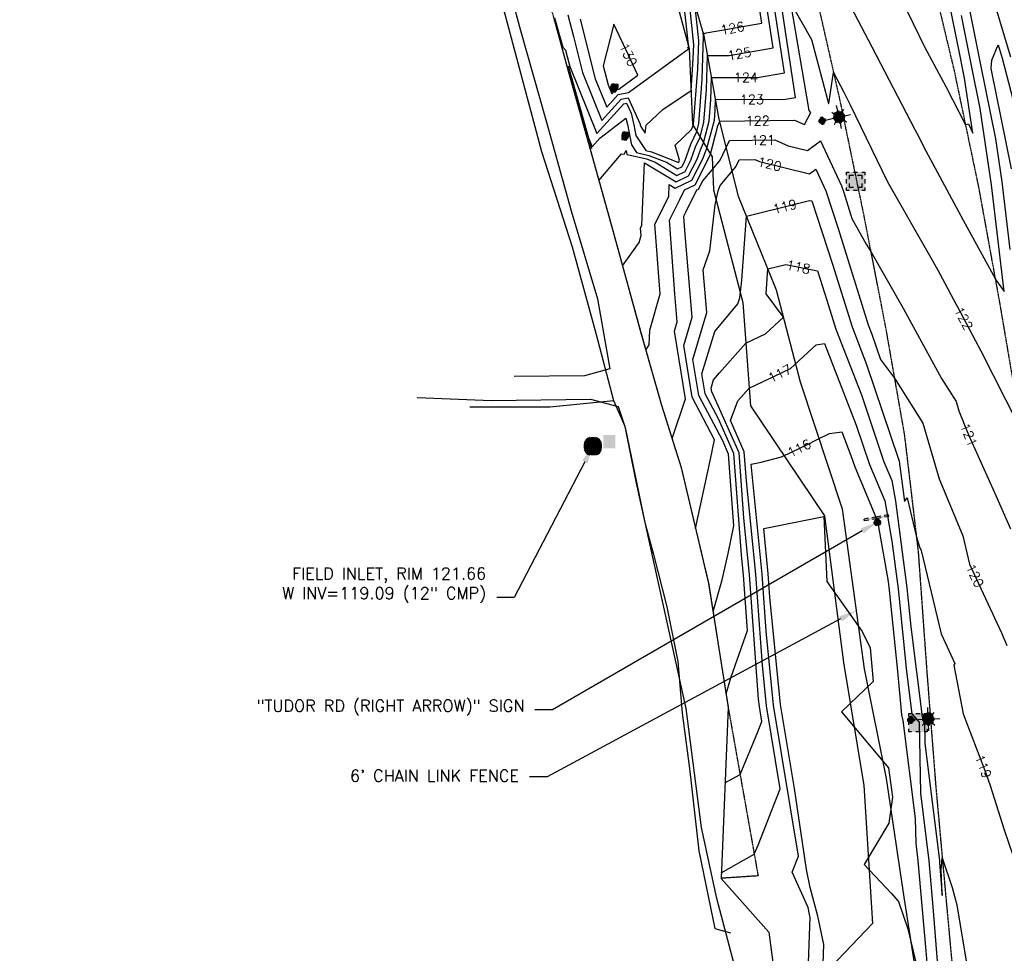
# Model space of a CAD drawing. Header units: feet. Extents: x 351431 to 355879, y 310968 to 329728.
# Tile 236 of 254: x 352088 to 352508, y 327809 to 328207. Entities that reach past the tile are written whole.
import ezdxf

# ---------------------------------------------------------------- set-up
doc = ezdxf.new("R2010")
doc.units = ezdxf.units.FT
doc.header["$MEASUREMENT"] = 0
doc.linetypes.add('D25', pattern=[0.375, 0.25, -0.125])
for name, color, linetype in [('ELIF', 153, 'LINKFENCE'), ('ELTCH-EG1', 253, 'Continuous'), ('ELTCN-EG1', 251, 'Continuous'), ('ELTNB-EG1', 55, 'Continuous'), ('ELTT', 3, 'Continuous'), ('ELUEU', 153, 'UE'), ('ELUG', 153, 'EGASRT'), ('ELUTU', 153, 'UT'), ('ELYCB-BACK', 5, 'Continuous'), ('ELYSP', 1, 'D25'), ('ESFLJ', 5, 'Continuous'), ('ESFLP', 4, 'Continuous'), ('ESFS', 153, 'Continuous'), ('ESIO', 4, 'Continuous'), ('ESMask', 155, 'Continuous'), ('ESUD', 5, 'Continuous'), ('ETFS', 6, 'Continuous'), ('ETIF', 4, 'Continuous'), ('ETTC', 252, 'Continuous'), ('ETUD', 4, 'Continuous')]:
    doc.layers.add(name, color=color, linetype=linetype)
doc.styles.add('ANNO-TOPO', font='simplex.shx')
doc.styles.add('L80', font='simplex', dxfattribs={"height": 4})
doc.styles.add('ROMANSM', font='romansm.shx')
doc.linetypes.add('EGASRT', pattern='A,0.15,-0.07,0.15,-0.04,["G",ROMANSM,S=0.08,R=0,X=-0.005,Y=-0.04],-0.12,0.15,-0.07,0.15,-0.04,[")",ROMANSM,S=0.08,R=0,X=-0.09,Y=-0.04],-0.075', length=1.015)
doc.linetypes.add('LINKFENCE', pattern='A,0.25,-0.08,0.25,-0.08,["X",ROMANSM,S=0.08,R=0,X=-0.004,Y=-0.04],-0.12', length=0.78)
doc.linetypes.add('UE', pattern='A,0.25,-0.07,0.07,-0.07,0.07,-0.07,0.07,-0.07,0.25,-0.06,["UE",ROMANSM,S=0.08,R=0,X=-0.02,Y=-0.04],-0.175', length=1.225)
doc.linetypes.add('UT', pattern='A,0.25,-0.07,0.07,-0.07,0.07,-0.07,0.25,-0.08,["UT",ROMANSM,S=0.08,R=0,X=-0.04,Y=-0.04],-0.15', length=1.08)

# ---------------------------------------------------------------- blocks, each defined once
blk = doc.blocks.new('ESUFJBOX1')
for points in [[(-0.0787, 0.0535), (-0.0787, 0.0787), (-0.0535, 0.0787)], [(-0.0787, -0.0178), (-0.0787, 0.0178)], [(-0.0178, 0.0787), (0.0178, 0.0787)], [(0.0535, 0.0787), (0.0787, 0.0787), (0.0787, 0.0535)], [(0.0787, 0.0178), (0.0787, -0.0178)], [(-0.0787, -0.0787), (-0.0787, -0.0535)], [(-0.0535, -0.0787), (-0.0787, -0.0787)], [(0.0178, -0.0787), (-0.0178, -0.0787)], [(0.0787, -0.0535), (0.0787, -0.0787), (0.0535, -0.0787)]]:
    blk.add_lwpolyline(points)
at = {"layer": 'ESMask'}
blk.add_solid([(-0.0787, -0.0787), (-0.0787, 0.0787), (0.0787, -0.0787), (0.0787, 0.0787)], dxfattribs=at)
blk = doc.blocks.new('ESUFJBOX2')
for points in [[(-0.0787, 0.0535), (-0.0787, 0.0787), (-0.0535, 0.0787)], [(-0.0787, -0.0178), (-0.0787, 0.0178)], [(-0.0525, 0.0178), (-0.0525, 0.0525), (-0.0178, 0.0525)], [(-0.0178, 0.0787), (0.0178, 0.0787)], [(0.0178, 0.0525), (0.0525, 0.0525), (0.0525, 0.0178)], [(0.0535, 0.0787), (0.0787, 0.0787), (0.0787, 0.0535)], [(0.0787, 0.0178), (0.0787, -0.0178)], [(-0.0787, -0.0787), (-0.0787, -0.0535)], [(-0.0535, -0.0787), (-0.0787, -0.0787)], [(-0.0525, -0.0525), (-0.0525, -0.0178)], [(-0.0178, -0.0525), (-0.0525, -0.0525)], [(0.0178, -0.0787), (-0.0178, -0.0787)], [(0.0525, -0.0178), (0.0525, -0.0525), (0.0178, -0.0525)], [(0.0787, -0.0535), (0.0787, -0.0787), (0.0535, -0.0787)]]:
    blk.add_lwpolyline(points)
at = {"layer": 'ESMask'}
blk.add_solid([(-0.0787, -0.0787), (-0.0787, 0.0787), (0.0787, -0.0787), (0.0787, 0.0787)], dxfattribs=at)
blk = doc.blocks.new('ESIBLDR')
blk.add_lwpolyline([(-0.0073, 0.0333), (-0.0228, 0.0272), (-0.0302, 0.0057), (-0.0278, -0.0328), (-0.0097, -0.0343), (0.0083, -0.0366), (0.0223, -0.0197), (0.0337, 0.0033), (0.0337, 0.0272), (0.0083, 0.0272)], close=True)
at = {"layer": 'ESMask'}
for points in [[(0.0083, 0.0272), (-0.0073, 0.0333), (-0.0302, 0.0057), (-0.0228, 0.0272)], [(-0.0278, -0.0328), (0.0083, 0.0272), (-0.0302, 0.0057), (0.0083, 0.0272)], [(0.0223, -0.0197), (0.0083, -0.0366), (0.0083, 0.0272), (-0.0278, -0.0328)], [(0.0083, 0.0272), (0.0337, 0.0272), (0.0223, -0.0197), (0.0337, 0.0033)]]:
    blk.add_solid(points, dxfattribs=at)
blk = doc.blocks.new('ESIPUBSIGN')
at = {"layer": 'ESMask'}
h = blk.add_hatch(color=256, dxfattribs=at)
edge = h.paths.add_edge_path()
edge.add_arc((0, 0), 0.03, 90, 450)
for p, q in [((-0.03, 0.1047), (-0.0447, 0.1047)), ((-0.0447, 0.1047), (-0.0447, 0.066)), ((-0.03, 0.1047), (-0.03, 0.066)), ((-0.0447, 0.0381), (-0.0447, -0.0393)), ((-0.03, 0.0381), (-0.03, -0.0393)), ((-0.0447, -0.0672), (-0.0447, -0.1059)), ((-0.03, -0.0672), (-0.03, -0.1059)), ((-0.03, -0.1059), (-0.0447, -0.1059))]:
    blk.add_line(p, q)
for start, end in [(144.23142, 216.35632), (17.97024, 107.04945), (253.53828, 340.78828)]:
    blk.add_arc((0, 0), 0.03, start, end)
blk.add_solid([(-0.0447, -0.1059), (-0.03, -0.1059), (-0.0447, 0.1047), (-0.03, 0.1047)], dxfattribs=at)
blk = doc.blocks.new('ESUFMALUM')
for p, q in [((0, -0.0295), (0, -0.0976)), ((-0.1, -0.1476), (-0.05, -0.1476)), ((-0.053, -0.0946), (-0.0354, -0.1123)), ((0.053, -0.0946), (0.0354, -0.1123)), ((0.05, -0.1476), (0.1, -0.1476)), ((-0.0354, -0.183), (-0.053, -0.2007)), ((0, -0.1976), (0, -0.2476)), ((0.0354, -0.183), (0.053, -0.2007))]:
    blk.add_line(p, q)
for centre, radius, start, end in [((0, 0), 0.0295, 153.65027, 206.34973), ((0, 0), 0.0295, 63.65027, 116.34973), ((0, 0), 0.0295, 333.65027, 26.34973), ((0, 0), 0.0295, 243.65027, 296.34973), ((0, -0.1476), 0.05, 166.70415, 193.29585), ((0, -0.1476), 0.05, 121.70415, 148.29585), ((0, -0.1476), 0.05, 76.70415, 103.29585), ((0, -0.1476), 0.05, 31.70415, 58.29585), ((0, -0.1476), 0.05, 346.70415, 13.29585), ((0, -0.1476), 0.05, 211.70415, 238.29585), ((0, -0.1476), 0.05, 256.70415, 283.29585), ((0, -0.1476), 0.05, 301.70415, 328.29585)]:
    blk.add_arc(centre, radius, start, end)
at = {"layer": 'ESMask'}
for points, const_width in [([(-0.0148, 0, 1), (0.0148, 0, 1)], 0.0295), ([(-0.025, -0.1476, 1), (0.025, -0.1476, 1)], 0.05)]:
    blk.add_lwpolyline(points, format="xyb", close=True, dxfattribs=dict(at, const_width=const_width))
blk = doc.blocks.new('ESUDFI')
for p, q in [((-0.0246, 0.0125), (-0.012, 0.0252)), ((-0.0118, -0.0119), (0.0118, 0.0119)), ((0.0005, 0.0379), (0.0133, 0.0508)), ((0.0236, 0.0239), (0.0369, 0.0373)), ((0.0379, 0.001), (0.0506, 0.0139)), ((-0.0506, -0.0139), (-0.0371, -0.0002)), ((-0.0369, -0.0373), (-0.0236, -0.0239)), ((-0.0133, -0.0508), (0.0002, -0.0371)), ((0.0128, -0.0244), (0.0253, -0.0117))]:
    blk.add_line(p, q)
for radius, start, end in [(0.0787, 110, 160), (0.0525, 152.80552, 297.89031), (0.0525, 332.80552, 117.89031), (0.0787, 20, 70), (0.0787, 200, 250), (0.0787, 290, 340)]:
    blk.add_arc((0, 0), radius, start, end)
at = {"layer": 'ESMask', "const_width": 0.0787}
blk.add_lwpolyline([(-0.0394, 0, 1), (0.0394, 0, 1)], format="xyb", close=True, dxfattribs=at)
at = {"layer": 'ESMask', "color": 155}
blk.add_solid([(0.0906, -0.0176), (0.0906, 0.0964), (0.1931, -0.0176), (0.1931, 0.0964)], dxfattribs=at)

msp = doc.modelspace()

# ---------------------------------------------------------------- linework, layer by layer
at = {"layer": 'ELIF', "flags": 128}
msp.add_lwpolyline([(351665.81, 329546.35), (351668.67, 329546.32), (351712.54, 329546.56), (351722.05, 329546.27), (351725.7, 329546.14), (351727.05, 329527.6), (351726.98, 329491.13), (351727.87, 329438.62), (351761.81, 329438.02), (351814.65, 329437.62), (351835.33, 329436.32), (351862.69, 329386.6), (351889.26, 329335.82), (351906.4, 329302.42), (351911.4, 329277.72), (351919.48, 329244.63), (352047.76, 329007.58), (352098.92, 328915.68), (352132.27, 328852.09), (352140.87, 328836.47), (352167.62, 328783.87), (352188.73, 328738.56), (352211.91, 328685.43), (352233.94, 328636.87), (352256.62, 328582.42), (352273.72, 328540.75), (352299.09, 328469.91), (352318.55, 328413.67), (352330.88, 328375.47), (352342.65, 328334.94), (352357.71, 328280.05), (352368.83, 328237.62), (352379.7, 328199.8), (352386.09, 328164.27), (352394.28, 328131.6), (352410.52, 328091.57), (352420.61, 328052.51), (352438.52, 327998.33), (352447.97, 327930.27), (352457.3, 327883.52), (352464.85, 327832.95), (352474.76, 327769.44), (352480.47, 327723.6), (352472.87, 327669.08), (352462.58, 327607.63), (352454.35, 327565.56), (352450.14, 327542.51), (352440.18, 327491.23), (352434.19, 327452.8), (352425.1, 327392.33), (352415.15, 327340.16), (352400.93, 327284.96), (352388.51, 327217.63), (352380.26, 327170.72), (352376.42, 327149.51), (352369.64, 327110.29), (352361.86, 327072.16), (352335.86, 327055.2), (352288.6, 327027.01)], dxfattribs=at)
at = {"layer": 'ELTCH-EG1', "elevation": 115, "flags": 128}
msp.add_lwpolyline([(352430.29, 327800.48), (352430.78, 327812.83), (352428.14, 327824.89), (352424.91, 327837.08), (352423.44, 327844.66), (352418.2, 327879.24), (352412.29, 327914.99), (352407.82, 327960.67), (352407.1, 327970.7), (352405.16, 327989.99), (352430.72, 327995.06), (352432.06, 327967.43), (352447.11, 327946.04), (352450.57, 327939.09), (352451.74, 327924.78), (352438.3, 327911.86), (352454.44, 327892.64), (352458.37, 327888.09), (352460, 327875.58), (352458.5, 327864.47), (352447.98, 327846.83), (352459.45, 327834.6), (352462.64, 327831.07), (352466.49, 327819.45), (352470.14, 327804.55)], dxfattribs=at)
at = {"layer": 'ELTCN-EG1', "flags": 128}
for points, elevation in [([(352463.95, 328215.18), (352473.68, 328195.21), (352482.76, 328178.27), (352491.1, 328161.96), (352492.36, 328162.33), (352494.21, 328158.41), (352490.67, 328181.79), (352489.8, 328186.11), (352488.79, 328191.18), (352480.4, 328233.26)], 124), ([(352498.89, 328228.79), (352510.27, 328190.84)], 122), ([(352510.18, 328108.76), (352506.81, 328137.71), (352504.04, 328156.02), (352497.54, 328188.17), (352489.98, 328225.95)], 122), ([(352440.67, 328215.3), (352451.15, 328195.14), (352469.49, 328159.94), (352471.49, 328156.22), (352473.26, 328152.75), (352490.08, 328121.25), (352503.76, 328096.51), (352504.37, 328095.45), (352507.57, 328090.9), (352502.27, 328136.4), (352497.36, 328168.9), (352493.67, 328187.14), (352489.39, 328208.56)], 123), ([(352510.73, 328143.13), (352502.06, 328185.97), (352502.35, 328189.4), (352504.99, 328196.01), (352506.71, 328190.29), (352518.53, 328144.97)], 121), ([(352462.21, 327929.27), (352463.87, 327910.54), (352464.39, 327908.14), (352469.74, 327866.49), (352469.93, 327855.88), (352470.85, 327848.42), (352474.24, 327810.13), (352476.16, 327786.2)], 116)]:
    msp.add_lwpolyline(points, dxfattribs=dict(at, elevation=elevation))
at = {"layer": 'ELTT', "flags": 128}
for points in [[(352273.72, 328540.75), (352266.31, 328535.78), (352291.28, 328466.21), (352310.45, 328413.17), (352321.89, 328369.35), (352333.78, 328328.69), (352351.53, 328277.78), (352362.07, 328236.47), (352373.32, 328194.4), (352374.86, 328162.04), (352383.13, 328148.32), (352383.72, 328134.27), (352396.27, 328086.29), (352399.51, 328042.27), (352431.03, 327995.41), (352439.15, 327932.93), (352447.76, 327880.51), (352451.57, 327821.67), (352418.89, 327787.47)], [(352273.72, 328540.75), (352299.09, 328469.91), (352318.55, 328413.67), (352330.88, 328375.47), (352342.65, 328334.94), (352357.71, 328280.05), (352368.83, 328237.62), (352379.7, 328199.8), (352386.09, 328164.27), (352394.28, 328131.6), (352410.52, 328091.57), (352420.61, 328052.51), (352438.52, 327998.33), (352447.97, 327930.27), (352457.3, 327883.52), (352464.85, 327832.95), (352474.76, 327769.44)]]:
    msp.add_lwpolyline(points, dxfattribs=at)
at = {"layer": 'ELUEU', "flags": 128}
for points in [[(351795.32, 327022.07), (351867.16, 327024.46), (351987.61, 327020.64), (352009.23, 327022.09), (352027.02, 327021.45), (352072.51, 327021.72), (352112.96, 327021.67), (352171.37, 327021.98), (352194.7, 327022.27), (352226, 327021.34), (352263.63, 327023.46), (352288.7, 327021.31), (352310.43, 327020.32), (352316.83, 327021.55), (352319.09, 327027), (352321.11, 327031.09), (352320.2, 327053.35), (352324.61, 327077.01), (352326.43, 327094.24), (352332.57, 327130.17), (352342.35, 327180.51), (352354.03, 327243.09), (352365.01, 327305.98), (352371.85, 327329.21), (352379.8, 327396.11), (352386.56, 327422.65), (352392.34, 327448.04), (352398.82, 327488.26), (352406.66, 327540.78), (352413.19, 327591.71), (352412.11, 327620.95), (352413.42, 327641.59), (352420.42, 327686.63), (352419.11, 327716.41), (352412.41, 327756.22), (352394.55, 327796.91), (352385.14, 327832.33), (352378.66, 327862.63), (352372.08, 327913.36), (352350.93, 328009.31), (352346.12, 328033.4), (352341.34, 328044.38), (352333.77, 328073.1), (352323.72, 328109.84), (352310.62, 328150.42), (352290.45, 328226.12), (352276.08, 328279.51), (352256.38, 328340.6), (352229.56, 328419.45), (352196.14, 328506.91), (352183.27, 328541.54), (352172.84, 328573.17), (352165.64, 328599.45), (352157.65, 328635.82), (352162.1, 328640.5), (352174.39, 328642.65), (352181.23, 328644.59), (352185.46, 328648.11), (352184.31, 328656.28), (352177.45, 328671.96), (352151.14, 328730.41), (352123.1, 328790.2), (352072.64, 328884.3), (352039.38, 328944.35), (352029.05, 328964.98), (351966.88, 329077.3), (351959.07, 329089.05), (351952.03, 329090.13), (351955.53, 329092.97), (351934.21, 329133.41), (351917.62, 329165.5), (351909.17, 329179.8), (351901.09, 329189.64), (351893.8, 329195.4), (351885.09, 329200.16), (351873.54, 329204.46), (351855.83, 329206.05)], [(352341.34, 328044.38), (352314.02, 328041.62), (352279.92, 328041.64)]]:
    msp.add_lwpolyline(points, dxfattribs=at)
at = {"layer": 'ELUG', "flags": 128}
msp.add_lwpolyline([(352191.54, 328531.39), (352193.85, 328524.47), (352198.45, 328511.79), (352210.48, 328481.43), (352225.37, 328440.68), (352239.56, 328400.18), (352254.28, 328360.46), (352260.63, 328341.75), (352266.81, 328322.95), (352280.03, 328280.94), (352291.63, 328238.98), (352301.47, 328202.15), (352312.3, 328164.08), (352323.07, 328125.31), (352334.28, 328087.84), (352339.52, 328057.96), (352328.78, 328055.03), (352298.88, 328054.72)], dxfattribs=at)
at = {"layer": 'ELUTU', "flags": 128}
msp.add_lwpolyline([(352257.45, 328045.78), (352289.19, 328044.5), (352331.28, 328045.07), (352343.19, 328041.94), (352346.07, 328033.04), (352354.51, 327992.58), (352358.07, 327979.4), (352363.88, 327956.66), (352368.62, 327933.27), (352370.35, 327911.36), (352373.5, 327887.8), (352377.54, 327852.63), (352382.59, 327827.8), (352384.32, 327819.58), (352391.01, 327817.69)], dxfattribs=at)
at = {"layer": 'ELYCB-BACK', "flags": 128}
msp.add_lwpolyline([(352321.81, 328187.07), (352331.71, 328151.84)], dxfattribs=at)
at = {"layer": 'ELYSP', "flags": 128}
for points in [[(351862.52, 329554.66), (351868.48, 329538.31), (351869.42, 329535.95), (351870.63, 329533.34), (351871.84, 329531.02), (351898.68, 329481.43), (351924.63, 329434.28), (351928.34, 329428.36), (351931.88, 329424.34), (351933, 329422.54), (351952.19, 329389.41), (351978.48, 329342.28), (352004.81, 329294.75), (352030.84, 329247.33), (352060.63, 329194.08), (352086.79, 329146.62), (352116.65, 329092.67), (352140.95, 329048.32), (352164.81, 329004.89), (352188.15, 328962.14), (352212.85, 328916.49), (352228.2, 328887.95), (352236.33, 328872.41), (352258.49, 328829.36), (352280.54, 328783.38), (352290.03, 328762.79), (352309.71, 328719.23), (352329.72, 328673.69), (352349.1, 328626.81), (352367.07, 328581.15), (352373.57, 328564.01), (352390.32, 328517.88), (352406.22, 328471.17), (352421.7, 328424.27), (352436.86, 328376.11), (352450.25, 328329.8), (352462.61, 328281.12), (352475.09, 328231.87), (352486.25, 328185.11), (352496.74, 328135.09), (352505.62, 328086.27), (352514.54, 328033.94), (352521.76, 327989.77), (352531.3, 327933.73), (352538.7, 327889.39), (352547.72, 327833.41), (352554.93, 327789.91), (352563.81, 327734.73), (352571.11, 327689.55), (352579.84, 327635.26), (352587.38, 327589.57), (352596.28, 327533.25), (352603.29, 327489.34), (352612.56, 327432.99), (352619.66, 327389.61), (352628.79, 327333.57), (352636.36, 327289.78), (352645.14, 327234.58), (352652.62, 327189.46), (352661.63, 327134.08), (352668.69, 327089.35), (352675.89, 327044.48), (352682.73, 327000.59), (352686.56, 326976.32), (352694.26, 326927.21), (352698.66, 326895.64), (352706.97, 326847.16), (352714.25, 326799.55), (352722.48, 326747.2), (352729.75, 326701.34), (352737.97, 326649.53), (352746.56, 326595.61), (352754.07, 326548.63), (352762.09, 326498.76), (352770.28, 326448.66), (352778.28, 326399.02), (352786.42, 326348.21), (352794.41, 326298.89), (352802.47, 326248.63), (352810.51, 326199.31), (352818.65, 326148.92), (352826.64, 326099.4), (352835.05, 326048.43), (352843, 325999.3), (352851.33, 325946.41), (352858.97, 325899.03), (352867.02, 325848.86), (352874.94, 325799.46), (352883.36, 325747.23), (352891.16, 325699.21), (352899.48, 325647.1), (352907.27, 325599.21), (352915.42, 325548.05), (352923.22, 325499.12), (352931.65, 325447.72), (352940.42, 325398.62), (352949.15, 325347.91), (352957.47, 325299.11), (352966.11, 325246.23), (352973.26, 325199.22), (352981.71, 325147.47), (352989.51, 325099.49), (352994.9, 325068.59), (353000.4, 325032.81), (353006.91, 324993.6), (353012.12, 324957.22), (353021.58, 324898.88), (353029.63, 324849.76), (353037.69, 324799.9), (353045.8, 324751.02), (353054.11, 324701.43), (353062.02, 324652.29), (353070.04, 324602.96), (353077.96, 324553.87), (353085.91, 324505.09), (353094.14, 324454.84), (353102.2, 324406.14), (353110.06, 324356.36), (353118.02, 324307.22), (353125.92, 324257.7), (353133.91, 324207.71), (353141.65, 324159.13), (353149.64, 324109.53), (353157.86, 324060.15), (353165.85, 324010.86), (353173.75, 323961.19), (353181.54, 323912.02), (353189.31, 323862.86), (353197.18, 323812.79), (353205.17, 323763.84), (353213.16, 323713.91), (353220.85, 323664.89), (353228.93, 323615.88), (353236.82, 323566.31), (353244.93, 323517.07), (353252.73, 323467.46), (353260.77, 323417.72), (353268.41, 323368.86), (353276.49, 323319.6), (353284.34, 323270.41), (353292.33, 323221.36), (353299.99, 323171.68), (353307.93, 323122.47), (353316.1, 323072.76), (353323.86, 323023.29), (353332.53, 322971.2), (353340.22, 322922.22), (353347.13, 322874.57), (353353.74, 322823.54), (353359.62, 322773.77), (353365.17, 322724.35), (353370.3, 322674.05), (353375.32, 322625.03), (353379.87, 322575.18), (353384.18, 322525.33), (353387.85, 322475.76), (353391.39, 322426.12), (353394.47, 322376.08), (353397.29, 322326.88), (353399.17, 322276.61), (353401.08, 322227.34), (353402.1, 322175.29), (353403.06, 322127.63), (353403.66, 322075.2), (353403.64, 322026.39), (353403.67, 321975.84), (353403.97, 321926.36), (353403.89, 321875.83), (353404, 321870.12), (353405.85, 321868.24), (353409.01, 321827.04), (353412.79, 321812.81), (353417.65, 321807.44), (353422.66, 321811.83), (353426.67, 321827.75), (353429.86, 321842.46), (353429.64, 321876.49), (353429.54, 321926.15), (353429.75, 321976.4), (353429.79, 322027.56), (353429.97, 322076.64), (353429.72, 322128.27), (353429.25, 322177.1), (353428.85, 322227.79), (353428.22, 322277.97), (353427.15, 322328.04), (353425.56, 322378.43), (353423.62, 322427.85), (353421.45, 322478.53), (353418.44, 322525.97), (353414.47, 322578.5), (353410.55, 322629.29), (353406.58, 322678.66), (353401.12, 322728.54), (353395.2, 322777.93), (353389.23, 322827.82), (353382.69, 322878.03), (353375.18, 322928.17), (353367.76, 322976.62), (353359.81, 323029.14), (353352.32, 323077.72), (353344.64, 323128.12), (353336.86, 323177.53), (353329.17, 323226.11), (353321.25, 323275.45), (353313.08, 323325.09), (353304.98, 323374.58), (353296.9, 323424.28), (353289.12, 323472.69), (353281.01, 323522.56), (353272.96, 323571.98), (353264.82, 323621.91), (353256.83, 323670.94), (353248.87, 323720.32), (353240.85, 323769.6), (353233.06, 323818.82), (353224.88, 323868.78), (353216.97, 323917.79), (353209, 323967.62), (353201.01, 324016.34), (353192.87, 324065.93), (353184.88, 324115.09), (353176.89, 324164.41), (353168.84, 324213.83), (353160.97, 324263.08), (353152.94, 324312.58), (353144.91, 324361.58), (353136.98, 324411.25), (353129.01, 324459.9), (353120.97, 324509.72), (353111.8, 324559.29), (353103.71, 324608.2), (353096.64, 324657.7), (353088.4, 324707.05), (353080.52, 324756.9), (353072.54, 324806.18), (353064.63, 324854.91), (353056.29, 324905.17), (353046.88, 324963), (353040.5, 325001.65), (353034.51, 325038.43), (353032.08, 325056.91), (353025.4, 325088.03), (353026.74, 325090.76), (353025.08, 325099.84), (353017.26, 325149.09), (353009.07, 325199.67), (353001.18, 325249.31), (352992.9, 325300.49), (352985.13, 325349.2), (352977.11, 325399.98), (352969.08, 325449.2), (352960.89, 325500.26), (352953.27, 325549.21), (352944.97, 325600.34), (352937.08, 325649), (352928.75, 325700.88), (352920.89, 325749.35), (352912.73, 325800.14), (352904.9, 325849.4), (352896.71, 325900.39), (352888.84, 325949.1), (352880.4, 326000.29), (352872.64, 326049.08), (352864.39, 326099.28), (352856.34, 326149.02), (352848.26, 326199.2), (352840.19, 326249.08), (352832.22, 326298.89), (352824.01, 326349.18), (352815.93, 326399.61), (352807.57, 326449.38), (352799.67, 326499.18), (352791.56, 326549.6), (352782.84, 326599.22), (352774.42, 326655.56), (352766.72, 326704.51), (352759.08, 326752.71), (352751.12, 326803.37), (352743.48, 326851.72), (352736.98, 326891.46), (352731.78, 326926.57), (352723.7, 326979.14), (352719.25, 327005.2), (352712.08, 327050.01), (352704.85, 327094.46), (352697.35, 327139.97), (352688.23, 327195.49), (352680.89, 327240.25), (352672.13, 327294.7), (352664.68, 327340.33), (352655.67, 327395.92), (352648.53, 327439.83), (352639.52, 327495.27), (352632.47, 327539.74), (352623.57, 327595.47), (352616.32, 327639.82), (352607.25, 327696.56), (352600.2, 327740.15), (352591.08, 327795.89), (352583.74, 327839.91), (352574.34, 327896.71), (352567.07, 327939.86), (352557.56, 327996.32), (352550.22, 328040.19), (352541.44, 328091.31), (352531.4, 328143.34), (352531.45, 328143.34), (352520.62, 328192.63), (352509.03, 328240.63), (352496.55, 328290.59), (352483.55, 328339.04), (352470.58, 328386.05), (352455.86, 328435.02), (352438.97, 328481.36), (352424.2, 328530.36), (352407.62, 328575.42), (352400.09, 328594.71), (352382.61, 328639.43), (352363.23, 328687.59), (352344.26, 328731.71), (352323.27, 328778.58), (352313.92, 328797.66), (352289.67, 328845.52), (352266.59, 328888.4), (352258.52, 328902.89), (352241.23, 328932.66), (352222.63, 328964.17), (352215.23, 328975.86), (352188.32, 329018), (352161.34, 329060.22), (352134.23, 329102.69), (352100.69, 329155.16), (352074.93, 329201.67), (352045.48, 329255.23), (352019.65, 329301.99), (351992.93, 329350.38), (351967.17, 329397.28), (351942.01, 329443.17), (351916.49, 329489.9), (351902.82, 329514.6), (351891.6, 329531.22), (351884.34, 329540.62), (351870.15, 329558.58, 1.1946), (351862.45, 329554.85)], [(351665.39, 329554.11), (351710.97, 329554.06), (351774.35, 329554.01), (351784.94, 329554.11, -0.069602), (351795.28, 329552.91), (351798.61, 329552.01), (351806.92, 329547.97), (351814.14, 329541.96), (351816.68, 329539.37), (351820.27, 329533.17), (351825.45, 329523.63), (351845.07, 329483.83), (351856.85, 329463.1), (351881, 329419.39), (351904.83, 329375.38), (351929.22, 329331.66), (351953.47, 329288.23), (351976.81, 329244.1), (352001.75, 329200.36), (352025.68, 329156.43), (352049.53, 329112.94), (352074.01, 329068.37), (352097.6, 329024.87), (352121.79, 328980.83), (352145.25, 328936.83), (352168.79, 328893.17), (352192.16, 328848.72), (352215.23, 328804.19), (352236.95, 328759.14), (352243.67, 328744.72), (352264.13, 328698.9), (352284.23, 328653), (352303.38, 328606.96), (352321.88, 328560.11), (352325.47, 328550.41), (352342.92, 328503.08), (352359.32, 328456.12), (352374.79, 328408.59), (352389.74, 328360.24), (352401.77, 328318.97), (352414.54, 328270.33), (352426.38, 328221.68), (352437.43, 328173.02), (352447.64, 328123.96), (352457.18, 328074.89), (352465.1, 328029.71), (352470.96, 327980.1), (352474.57, 327930.02), (352478.49, 327879.75), (352483.06, 327829.57), (352487.65, 327780.01), (352491.75, 327730.01), (352494.88, 327680.08), (352496.92, 327629.45), (352497.79, 327577.66), (352496.37, 327529.11), (352493.14, 327478.72), (352488.55, 327429.28), (352483.09, 327380.91), (352476.61, 327329.92), (352469.94, 327280.11), (352463.25, 327230.3), (352456.41, 327181.21), (352449.82, 327131.13), (352443.29, 327080.8), (352437, 327030.56), (352436.03, 327016.28)], [(352184.66, 328624.14, 0.437342), (352179.5, 328611.64), (352180.82, 328612.05), (352198.71, 328563.19), (352217.1, 328513.27), (352234.24, 328467.05), (352256.78, 328407.21), (352265.04, 328384.33), (352279.18, 328339.88), (352285.79, 328317.22), (352289.53, 328302), (352291.62, 328294.02), (352294.74, 328282.91), (352302.83, 328253.41), (352307.29, 328237.66), (352315.67, 328207.38), (352321.29, 328186.93), (352331.16, 328151.6), (352340.82, 328116.87), (352352.85, 328073.33), (352361.58, 328042.53), (352369.97, 328015.9), (352381.67, 327966.59), (352389.97, 327913.88), (352402.75, 327842), (352386.95, 327840.96)]]:
    msp.add_lwpolyline(points, format="xyb", dxfattribs=at)
at = {"layer": 'ETFS', "linetype": 'ByBlock', "lineweight": -2}
msp.add_line((352315.18, 327912.67), (352307.68, 327912.67), dxfattribs=at)
msp.add_lwpolyline([(352447.07, 327988.94), (352315.18, 327912.67)], dxfattribs=at)
at = {"layer": 'ETFS'}
msp.add_solid([(352446.44, 327990.02), (352453.56, 327992.69), (352447.69, 327987.86)], dxfattribs=at)
at = {"layer": 'ETIF', "linetype": 'ByBlock', "lineweight": -2}
msp.add_line((352312.85, 327884.22), (352305.35, 327884.22), dxfattribs=at)
msp.add_lwpolyline([(352437.93, 327951.46), (352312.85, 327884.22)], dxfattribs=at)
at = {"layer": 'ETIF'}
msp.add_solid([(352437.34, 327952.56), (352444.53, 327955.01), (352438.52, 327950.36)], dxfattribs=at)
at = {"layer": 'ETUD', "linetype": 'ByBlock', "lineweight": -2}
msp.add_line((352298.88, 327960.65), (352291.38, 327960.65), dxfattribs=at)
msp.add_lwpolyline([(352328.87, 328018.36), (352298.88, 327960.65)], dxfattribs=at)
at = {"layer": 'ETUD'}
msp.add_solid([(352327.76, 328018.94), (352332.33, 328025.02), (352329.98, 328017.78)], dxfattribs=at)

# ---------------------------------------------------------------- block references
at = {"layer": 'ESFLJ', "xscale": 50, "yscale": 50, "zscale": 50}
for name, p in [('ESUFJBOX2', (352444.29, 328137.84)), ('ESUFJBOX1', (352470.86, 327907.27))]:
    msp.add_blockref(name, p, dxfattribs=at)
at = {"layer": 'ESFLP'}
for p, xscale, yscale, zscale, rotation in [((352430.07, 328163.65), 49.9999999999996, 49.9999999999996, 49.9999999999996, 102.4959308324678), ((352467.89, 327908.48), 50.00000000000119, 50.00000000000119, 50.00000000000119, 92.52310332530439)]:
    msp.add_blockref('ESUFMALUM', p, dxfattribs=dict(at, xscale=xscale, yscale=yscale, zscale=zscale, rotation=rotation))
at = {"layer": 'ESFS', "xscale": 50.00000000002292, "yscale": 50.00000000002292, "zscale": 50.00000000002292, "rotation": 279.9026287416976}
msp.add_blockref('ESIPUBSIGN', (352453.56, 327992.69), dxfattribs=at)
at = {"layer": 'ESIO', "xscale": 50, "yscale": 50, "zscale": 50}
for p in [(352341.38, 328177.73), (352346.14, 328157.25)]:
    msp.add_blockref('ESIBLDR', p, dxfattribs=at)
at = {"layer": 'ESUD', "xscale": 50, "yscale": 50, "zscale": 50}
msp.add_blockref('ESUDFI', (352332.33, 328025.02), dxfattribs=at)

# ---------------------------------------------------------------- texts
at = {"layer": 'ETFS', "insert": (352303.18, 327916.96), "char_height": 5, "attachment_point": 3, "style": 'ANNO-TOPO'}
msp.add_mtext('"TUDOR RD (RIGHT ARROW)" SIGN', dxfattribs=at)
at = {"layer": 'ETIF', "insert": (352300.85, 327887.17), "char_height": 5, "attachment_point": 3, "style": 'ANNO-TOPO'}
msp.add_mtext("6' CHAIN LINK FENCE", dxfattribs=at)
at = {"layer": 'ETUD', "insert": (352286.88, 327973.27), "char_height": 5, "attachment_point": 3, "style": 'ANNO-TOPO'}
msp.add_mtext('FIELD INLET, RIM 121.66\\PW INV=119.09 (12" CMP)', dxfattribs=at)

# ---------------------------------------------------------------- next in the draw order: texts
at = {"layer": 'ETTC', "char_height": 4, "attachment_point": 5, "style": 'L80', "bg_fill": 3, "box_fill_scale": 1.2, "bg_fill_color": 256}
for s, insert, rotation, bg_fill_transparency in [('{126}', (352391.8, 328203.07, 126), 9.969, 7019019), ('{130}', (352347.39, 328191.78, 130), 295.2251, 7019059), ('{125}', (352394.78, 328192.18, 125), 9.969, 7019024), ('{124}', (352397.54, 328182.1, 124), 0.2617, 7019029), ('{123}', (352400.11, 328172.76, 123), 0.2617, 7019034), ('{122}', (352402.6, 328163.67, 122), 0.7834, 7019039), ('{121}', (352404.86, 328155.42, 121), 0.7834, 7019044), ('{120}', (352407.66, 328145.21, 120), 346.3917, 7019049), ('{119}', (352414.14, 328127.11, 119), 13.9023, 7019174), ('{118}', (352419.9, 328101.38, 118), 348.4053, 7019169), ('{122}', (352490.34, 328079.44, 122), 297.9898, 7019134), ('{117}', (352412.03, 328055.99, 117), 25.4414, 7019164), ('{121}', (352492.52, 328029.85, 121), 292.4489, 7019139), ('{116}', (352420.28, 328024.19, 116), 25.7191, 7019159), ('{120}', (352495.14, 327969.9, 120), 294.9044, 7019144), ('{119}', (352498.7, 327888.61, 119), 290.8595, 7019149)]:
    msp.add_mtext(s, dxfattribs=dict(at, insert=insert, rotation=rotation, bg_fill_transparency=bg_fill_transparency))

# ---------------------------------------------------------------- next in the draw order: linework, layer by layer
at = {"layer": 'ELTCH-EG1', "flags": 128}
for points, elevation in [([(352334.88, 328138.21), (352344.52, 328149.54), (352345.72, 328149.38), (352346.57, 328151), (352346.67, 328150.12), (352346.81, 328149.45), (352346.93, 328149.26), (352355.18, 328147.43), (352358.87, 328145.97), (352368.14, 328140.39), (352371.73, 328142.1), (352374.14, 328146.85), (352376.13, 328152.49), (352378.06, 328156.73), (352379.69, 328163), (352380.71, 328176.95), (352381.22, 328191.39), (352390.49, 328191.43), (352409.13, 328194.71), (352404.45, 328225.31)], 125), ([(352343.34, 328177.08), (352351.52, 328183.02), (352341.25, 328204.82), (352336.78, 328187.07), (352338.81, 328178.95), (352340.39, 328175.08), (352341.95, 328176.8), (352343.34, 328177.08)], 130), ([(352383.55, 327954.65), (352387.49, 327968.05), (352389.94, 327979.26), (352392.45, 327991.09), (352390.18, 328021.57), (352387.66, 328027.27), (352377.43, 328046.64), (352374.94, 328061.91), (352380.92, 328081.95), (352379.41, 328100.17), (352382.25, 328108.22), (352384.53, 328127.9), (352385.77, 328133.75), (352386.57, 328136.07), (352393.26, 328144.06), (352394.63, 328147), (352401.39, 328147.09), (352403.42, 328146.24), (352424.72, 328141.08), (352427.35, 328143.03), (352431.67, 328133.82), (352436.85, 328117.83), (352449.64, 328076.79), (352451.22, 328072.72), (352454.86, 328061.94), (352459.11, 328056.31), (352460.84, 328054.04), (352473.02, 328034.85), (352479.92, 328011.09), (352489.96, 327986.79), (352492.85, 327974.84), (352506.42, 327945.6), (352508.74, 327940.21)], 120)]:
    msp.add_lwpolyline(points, dxfattribs=dict(at, elevation=elevation))
at = {"layer": 'ELTCN-EG1', "flags": 128}
for points, elevation in [([(352327, 328206.93), (352333.37, 328181.55), (352338.29, 328169.45), (352343.17, 328174.83), (352347.5, 328175.71), (352373.1, 328194.29), (352372.77, 328194.99), (352373.23, 328194.73), (352368.53, 328237.56)], 129), ([(352321.67, 328208.73), (352324.06, 328199.53), (352327.92, 328184.16), (352336.18, 328163.83), (352344.39, 328172.86), (352347.33, 328173.45), (352352.48, 328162.19), (352352.57, 328161.78), (352352.64, 328161.41), (352354.61, 328158.39), (352355.02, 328161.8), (352362.16, 328168.42), (352374.17, 328176.6), (352375.15, 328190.07), (352375.36, 328196.13), (352372.19, 328225.92)], 128), ([(352324.4, 328175.79), (352328.48, 328162.7), (352330.43, 328156.37), (352331.98, 328152.57), (352335.37, 328156.3), (352346.43, 328164.79), (352347.07, 328162), (352348.75, 328153.44), (352350.92, 328150.1), (352356.25, 328148.92), (352363.69, 328145.98), (352368.46, 328143.11), (352370.31, 328143.98), (352371.56, 328146.43), (352374.11, 328153.7), (352376.6, 328159.15), (352377.49, 328162.56), (352378.86, 328181.33), (352379.5, 328199.63), (352379.35, 328201.05), (352379.64, 328200.72), (352380.56, 328201.1), (352404.31, 328205.27), (352401.32, 328224.82)], 126), ([(352344.97, 328101.87), (352352.01, 328111.82), (352352.86, 328114.76), (352352.62, 328117.95), (352353.25, 328119.21), (352354.35, 328145.78), (352367.81, 328137.67), (352373.15, 328140.21), (352376.73, 328147.28), (352378.15, 328151.29), (352379.52, 328154.3), (352381.9, 328163.44), (352382.57, 328172.58), (352382.9, 328182.04), (352402.48, 328182.13), (352413.94, 328184.14), (352407.59, 328225.79)], 124), ([(352354.96, 328065.88), (352356.28, 328068.25), (352356.55, 328074.41), (352361.03, 328089.9), (352358.77, 328119.62), (352364.66, 328131.38), (352364.88, 328136.52), (352367.48, 328134.95), (352374.56, 328138.32), (352379.32, 328147.7), (352380.16, 328150.08), (352380.98, 328151.88), (352384.11, 328163.88), (352384.42, 328168.21), (352384.58, 328172.69), (352414.46, 328172.82), (352418.76, 328173.58), (352410.72, 328226.27)], 123), ([(352315.94, 328207.5), (352319.61, 328195.01), (352320.66, 328193.75), (352322.05, 328188.4), (352322.47, 328186.76), (352334.08, 328158.2), (352345.61, 328170.89), (352346.72, 328171.12), (352348.67, 328166.85), (352349.82, 328161.89), (352350.7, 328157.43), (352354.92, 328150.95), (352357.32, 328150.41), (352368.52, 328145.99), (352368.79, 328145.82), (352368.9, 328145.87), (352368.97, 328146.01), (352369.27, 328146.88), (352367.46, 328153.29), (352374.38, 328159.91), (352375.14, 328161.58), (352375.28, 328162.12), (352377.01, 328185.7), (352377.43, 328197.88), (352375.77, 328213.49)], 127), ([(352366.07, 328028.29), (352371.86, 328045.16), (352367.15, 328074.06), (352368.31, 328077.94), (352367.32, 328089.92), (352364.93, 328121.3), (352369.36, 328130.15), (352371.39, 328134.24), (352375.98, 328136.43), (352381.91, 328148.12), (352382.18, 328148.88), (352382.44, 328149.45), (352385.57, 328161.47), (352386.5, 328163.45), (352418.28, 328163.88), (352422.51, 328162.09), (352425.22, 328167.15), (352424.58, 328168), (352416.74, 328213.77), (352425.46, 328198.32), (352432.77, 328171.08), (352432.83, 328171.03), (352434.88, 328184.25), (352439.22, 328175.9), (352442.05, 328170.47), (352457.93, 328137.68), (352477.35, 328103.53), (352479.36, 328100.02), (352481.38, 328096.3), (352497.65, 328065.69), (352513.37, 328034.51)], 122), ([(352376.12, 327990), (352378.4, 328000.44), (352382.45, 328019.52), (352384.21, 328027.78), (352374.65, 328045.9), (352371.05, 328067.98), (352374.62, 328079.94), (352371.55, 328116.9), (352371.09, 328122.97), (352371.95, 328124.68), (352376.63, 328134.17), (352377.4, 328134.54), (352379.17, 328138.04), (352383.35, 328142.92), (352386.64, 328146.84), (352390.57, 328155.23), (352409.83, 328155.49), (352415.61, 328153.04), (352423.84, 328151.05), (352429.32, 328155.12), (352438.35, 328135.91), (352439.25, 328133.13), (352442.71, 328122.05), (352448.83, 328111.09), (352450.74, 328108.03), (352464.77, 328083.49), (352480.86, 328053.92), (352487.15, 328044.02), (352488.3, 328040.06), (352492.6, 328029.66), (352503.99, 328004.05), (352510.28, 327989.87)], 121), ([(352389.09, 327919.5), (352391.09, 327926.34), (352398.2, 327946.58), (352396.5, 327970.04), (352395.63, 327978.76), (352392.42, 328021.91), (352385.88, 328036.66), (352380.22, 328047.38), (352378.84, 328055.83), (352384.25, 328073.96), (352394.08, 328085.7), (352395, 328088.29), (352395.86, 328095.73), (352397.75, 328123.05), (352424.72, 328129.73), (352425.71, 328129.52), (352434.45, 328102.53), (352442.77, 328075.84), (352449, 328059.8), (352462.6, 328019.49), (352462.76, 328019.11), (352462.84, 328018.69), (352465.13, 328001.43), (352466.27, 328003.11), (352470.15, 327986.91), (352471.54, 327982.13), (352472.2, 327980.54), (352480.74, 327945.16), (352486.62, 327932.51), (352486.13, 327931.78), (352490.16, 327911.03), (352499.35, 327886.9), (352501.71, 327880.5), (352507.6, 327861.67), (352513.2, 327845.38)], 119), ([(352388.64, 327881.64), (352395.06, 327885.26), (352402.64, 327903.4), (352404.34, 327907.73), (352403.29, 327914.1), (352402.98, 327917.22), (352399.15, 327970.2), (352396.71, 327994.51), (352394.65, 328022.25), (352384.1, 328046.04), (352383, 328048.12), (352382.73, 328049.75), (352383.78, 328053.26), (352386.32, 328056.29), (352397.54, 328068.99), (352405.88, 328072.96), (352413.52, 328080.05), (352406.14, 328089.94), (352406.87, 328100.56), (352414.58, 328102.47), (352428.01, 328099.71), (352432.06, 328087.23), (352435.9, 328074.89), (352446.78, 328046.89), (352456.39, 328018.39), (352459.74, 328010.42), (352461.28, 328001.6), (352466.17, 327964.76), (352467.89, 327948.06), (352472.65, 327909.77), (352473.67, 327908.61), (352473.85, 327898.51), (352480.04, 327848.37), (352480.1, 327847.62), (352481.22, 327833.7), (352480.79, 327844.61), (352481.23, 327849.64), (352485.49, 327837.06), (352487.46, 327829.73), (352492.84, 327797.16)], 118), ([(352387.05, 327843.26), (352401.11, 327851.2), (352402.73, 327855.05), (352412.12, 327879.09), (352406.29, 327914.4), (352404.6, 327931.7), (352401.8, 327970.37), (352397.8, 328010.26), (352396.88, 328022.59), (352390.98, 328035.91), (352394.14, 328044.31), (352398.96, 328049.77), (352416.56, 328058.14), (352427.47, 328068.27), (352431.03, 328068.81), (352444.56, 328033.97), (352450.18, 328017.3), (352456.71, 328001.73), (352459.71, 327984.52), (352462.4, 327964.27), (352466.05, 327929.02), (352468.29, 327910.99), (352471.35, 327907.51), (352471.89, 327877.2), (352475.44, 327848.39), (352477.17, 327828.88), (352480.6, 327786.1)], 117), ([(352423.88, 327797.21), (352424.96, 327824.45), (352424.83, 327825.03), (352424.68, 327825.61), (352424.1, 327828.57), (352417.25, 327843.65), (352419.91, 327850.44), (352409.29, 327914.69), (352406.21, 327946.19), (352404.45, 327970.53), (352399.75, 328017.39), (352404.11, 328018.25), (352412.69, 328020.53), (352433.14, 328030.39), (352438.4, 328031.18), (352442.34, 328021.05), (352443.97, 328016.21), (352453.68, 327993.04), (352458.15, 327967.43), (352458.64, 327963.78), (352462.21, 327929.27)], 116)]:
    msp.add_lwpolyline(points, dxfattribs=dict(at, elevation=elevation))
at = {"layer": 'ELTNB-EG1'}
msp.add_polyline3d([(352315.67, 328207.38, 126.71), (352321.29, 328186.93, 126.29), (352331.16, 328151.6, 125.37), (352340.82, 328116.87, 124.41), (352352.85, 328073.33, 123.22), (352361.58, 328042.53, 122.31), (352369.97, 328015.9, 121.73), (352381.67, 327966.59, 120.34), (352389.97, 327913.88, 118.84), (352386.95, 327840.96, 116.94), (352407.29, 327817.97, 116.57), (352414.27, 327765.3, 117.84)], dxfattribs=at)

doc.saveas('drawing.dxf')
